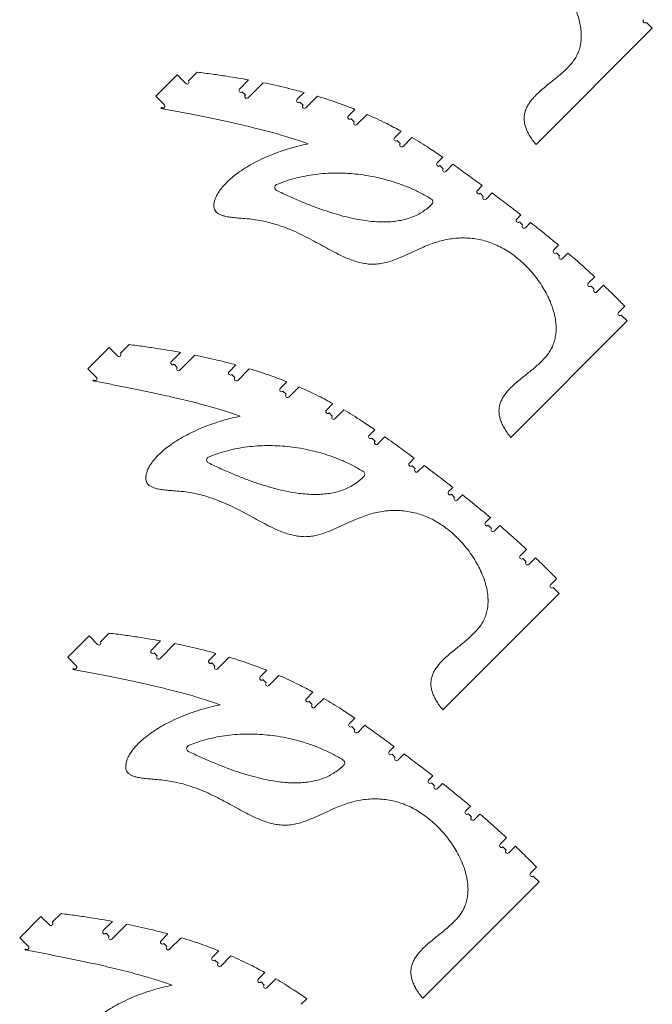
# Model space of a CAD drawing. Header units: millimetres. Extents: x -1072 to 1309, y -2665 to 2883.
# Tile 2 of 7: x -1072 to -84, y -1390 to 147. Entities that reach past the tile are written whole.
import ezdxf

# ---------------------------------------------------------------- set-up
doc = ezdxf.new("R2010")
doc.units = ezdxf.units.MM

msp = doc.modelspace()

# ---------------------------------------------------------------- linework, layer by layer
at = {"color": 7, "linetype": 'Continuous', "lineweight": 15}
for p, q in [((-83.519, 134.018), (-92.711, 143.21)), ((-83.519, 134.018), (-265.272, -47.735)), ((-794.875, 65.538), (-808.467, 51.946)), ((-859.46, 27.823), (-826.145, 61.139)), ((-812.709, 47.704), (-826.145, 61.139)), ((-728.761, 39.021), (-714.41, 53.372)), ((-691.876, 49.037), (-715.326, 25.586)), ((-719.568, 29.829), (-724.518, 34.779)), ((-638.589, 23.127), (-627.838, 33.878)), ((-859.46, 27.823), (-846.025, 14.388)), ((-629.397, 13.935), (-634.347, 18.884)), ((-606.978, 27.868), (-625.154, 9.692)), ((-850.268, 10.146), (-851.62, 8.793)), ((-558.568, -2.918), (-548.254, 7.396)), ((-549.376, -12.11), (-554.325, -7.16)), ((-529.296, -0.516), (-545.133, -16.353)), ((-486.551, -36.967), (-476.24, -26.656)), ((-477.358, -46.159), (-482.308, -41.209)), ((-459.14, -36.425), (-473.116, -50.402)), ((-419.703, -76.185), (-410.901, -67.383)), ((-410.511, -85.377), (-415.46, -80.427)), ((-395.088, -78.44), (-406.268, -89.62)), ((-356.87, -119.418), (-349.237, -111.785)), ((-347.678, -128.61), (-352.627, -123.661)), ((-333.813, -123.231), (-343.435, -132.853)), ((-295.413, -164.027), (-288.824, -157.438)), ((-286.221, -173.219), (-291.17, -168.269)), ((-273.754, -169.238), (-281.978, -177.462)), ((-237.764, -212.444), (-230.048, -204.728)), ((-228.572, -221.636), (-233.521, -216.686)), ((-215.496, -217.046), (-224.329, -225.879)), ((-183.58, -264.325), (-173.571, -254.317)), ((-174.387, -273.518), (-179.337, -268.568)), ((-159.713, -267.329), (-170.145, -277.761)), ((-136.316, -309.693), (-126.695, -300.071)), ((-122.881, -323.128), (-132.074, -313.936)), ((-122.881, -323.128), (-304.634, -504.881)), ((-965.853, -397.747), (-932.537, -364.431)), ((-919.102, -377.866), (-932.537, -364.431)), ((-901.268, -360.032), (-914.859, -373.624)), ((-835.153, -386.548), (-820.803, -372.198)), ((-798.268, -376.533), (-821.718, -399.983)), ((-965.853, -397.747), (-952.418, -411.182)), ((-825.961, -395.741), (-830.911, -390.791)), ((-744.982, -402.443), (-734.23, -391.692)), ((-713.37, -397.702), (-731.547, -415.878)), ((-735.789, -411.635), (-740.739, -406.686)), ((-956.66, -415.424), (-958.013, -416.777)), ((-664.961, -428.488), (-654.647, -418.174)), ((-635.689, -426.086), (-651.525, -441.923)), ((-655.768, -437.68), (-660.718, -432.73)), ((-592.943, -462.537), (-582.633, -452.226)), ((-583.751, -471.729), (-588.701, -466.779)), ((-565.532, -461.995), (-579.508, -475.972)), ((-526.095, -501.755), (-517.293, -492.953)), ((-516.903, -510.947), (-521.853, -505.997)), ((-501.481, -504.01), (-512.66, -515.19)), ((-463.263, -544.988), (-455.629, -537.355)), ((-454.07, -554.18), (-459.02, -549.23)), ((-440.206, -548.801), (-449.827, -558.423)), ((-401.805, -589.597), (-395.217, -583.008)), ((-392.613, -598.789), (-397.563, -593.839)), ((-380.146, -594.808), (-388.37, -603.032)), ((-344.156, -638.014), (-336.44, -630.298)), ((-334.964, -647.206), (-339.914, -642.256)), ((-321.888, -642.616), (-330.721, -651.449)), ((-289.972, -689.895), (-279.964, -679.887)), ((-280.78, -699.088), (-285.729, -694.138)), ((-266.106, -692.899), (-276.537, -703.33)), ((-242.709, -735.263), (-233.087, -725.641)), ((-229.274, -748.698), (-411.027, -930.451)), ((-229.274, -748.698), (-238.466, -739.506)), ((-997.145, -848.35), (-963.829, -815.035)), ((-950.394, -828.47), (-963.829, -815.035)), ((-932.56, -810.635), (-946.151, -824.227)), ((-866.445, -837.152), (-852.094, -822.801)), ((-829.56, -827.137), (-853.01, -850.587)), ((-857.253, -846.344), (-862.203, -841.395)), ((-776.274, -853.047), (-765.522, -842.295)), ((-997.145, -848.35), (-983.709, -861.785)), ((-767.081, -862.239), (-772.031, -857.289)), ((-744.662, -848.305), (-762.839, -866.481)), ((-987.952, -866.028), (-989.305, -867.381)), ((-696.252, -879.091), (-685.939, -868.778)), ((-687.06, -888.284), (-692.01, -883.334)), ((-666.981, -876.69), (-682.817, -892.526)), ((-624.235, -913.14), (-613.925, -902.83)), ((-615.043, -922.332), (-619.993, -917.383)), ((-596.824, -912.599), (-610.8, -926.575)), ((-557.387, -952.358), (-548.585, -943.556)), ((-548.195, -961.55), (-553.145, -956.601)), ((-532.773, -954.614), (-543.952, -965.793)), ((-494.554, -995.591), (-486.921, -987.958)), ((-471.498, -999.405), (-481.119, -1009.026)), ((-485.362, -1004.784), (-490.312, -999.834)), ((-433.097, -1040.2), (-426.509, -1033.611)), ((-423.905, -1049.393), (-428.855, -1044.443)), ((-411.438, -1045.411), (-419.662, -1053.635)), ((-375.448, -1088.617), (-367.732, -1080.901)), ((-366.256, -1097.81), (-371.206, -1092.86)), ((-353.18, -1093.219), (-362.013, -1102.052)), ((-321.264, -1140.499), (-311.256, -1130.49)), ((-312.072, -1149.691), (-317.021, -1144.741)), ((-297.397, -1143.502), (-307.829, -1153.934)), ((-274.001, -1185.867), (-264.379, -1176.245)), ((-260.566, -1199.301), (-442.319, -1381.055)), ((-260.566, -1199.301), (-269.758, -1190.109)), ((-1072.245, -1286.437), (-1038.929, -1253.121)), ((-1025.494, -1266.556), (-1038.929, -1253.121)), ((-1007.66, -1248.722), (-1021.252, -1262.314)), ((-941.546, -1275.239), (-927.195, -1260.888)), ((-904.661, -1265.223), (-928.111, -1288.674)), ((-1072.245, -1286.437), (-1058.81, -1299.872)), ((-932.353, -1284.431), (-937.303, -1279.481)), ((-851.374, -1291.133), (-840.623, -1280.382)), ((-819.763, -1286.392), (-837.939, -1304.568)), ((-1063.053, -1304.115), (-1064.405, -1305.467)), ((-842.182, -1300.326), (-847.132, -1295.376)), ((-771.353, -1317.178), (-761.039, -1306.864)), ((-762.161, -1326.37), (-767.11, -1321.421)), ((-742.081, -1314.776), (-757.918, -1330.613)), ((-699.336, -1351.227), (-689.025, -1340.916)), ((-671.925, -1350.686), (-685.901, -1364.662)), ((-690.143, -1360.419), (-695.093, -1355.469)), ((-632.488, -1390.445), (-623.686, -1381.643))]:
    msp.add_line(p, q, dxfattribs=at)
for centre, radius, start, end in [((-94.832, 145.331), 3, 135, 315), ((-810.588, 49.825), 3, 225, 45), ((-726.639, 36.9), 3, 135, 315), ((-717.447, 27.708), 3, 135, 315), ((-636.468, 21.006), 3, 135, 315), ((-848.146, 12.267), 3, 225, 45), ((-627.276, 11.813), 3, 135, 315), ((-556.447, -5.039), 3, 135, 315), ((-547.254, -14.231), 3, 135, 315), ((-484.43, -39.088), 3, 135, 315), ((-475.237, -48.28), 3, 135, 315), ((-417.582, -78.306), 3, 135, 315), ((-408.389, -87.498), 3, 135, 315), ((-668.729, -114.718), 5, 112.85267, 244.279848), ((-354.749, -121.539), 3, 135, 315), ((-431.44, -136.97), 5, 315.689068, 58.288014), ((-345.556, -130.732), 3, 135, 315), ((-293.292, -166.148), 3, 135, 315), ((-284.099, -175.34), 3, 135, 315), ((-235.643, -214.565), 3, 135, 315), ((-226.45, -223.757), 3, 135, 315), ((-181.458, -266.447), 3, 135, 315), ((-172.266, -275.639), 3, 135, 315), ((-134.195, -311.814), 3, 135, 315), ((-916.981, -375.745), 3, 225, 45), ((-833.032, -388.67), 3, 135, 315), ((-823.84, -397.862), 3, 135, 315), ((-954.539, -413.303), 3, 225, 45), ((-742.861, -404.564), 3, 135, 315), ((-733.668, -413.757), 3, 135, 315), ((-662.839, -430.609), 3, 135, 315), ((-653.647, -439.801), 3, 135, 315), ((-590.822, -464.658), 3, 135, 315), ((-581.63, -473.85), 3, 135, 315), ((-523.974, -503.876), 3, 135, 315), ((-514.782, -513.068), 3, 135, 315), ((-775.122, -540.288), 5, 112.85267, 244.279848), ((-461.141, -547.109), 3, 135, 315), ((-537.833, -562.54), 5, 315.689068, 58.288014), ((-451.949, -556.301), 3, 135, 315), ((-399.684, -591.718), 3, 135, 315), ((-390.492, -600.91), 3, 135, 315), ((-342.035, -640.135), 3, 135, 315), ((-332.843, -649.327), 3, 135, 315), ((-287.851, -692.017), 3, 135, 315), ((-278.658, -701.209), 3, 135, 315), ((-240.587, -737.384), 3, 135, 315), ((-948.273, -826.348), 3, 225, 45), ((-864.324, -839.273), 3, 135, 315), ((-855.131, -848.466), 3, 135, 315), ((-774.152, -855.168), 3, 135, 315), ((-985.831, -863.907), 3, 225, 45), ((-764.96, -864.36), 3, 135, 315), ((-694.131, -881.213), 3, 135, 315), ((-684.939, -890.405), 3, 135, 315), ((-622.114, -915.261), 3, 135, 315), ((-612.922, -924.454), 3, 135, 315), ((-555.266, -954.479), 3, 135, 315), ((-546.074, -963.672), 3, 135, 315), ((-806.413, -990.891), 5, 112.85267, 244.279848), ((-492.433, -997.713), 3, 135, 315), ((-569.125, -1013.144), 5, 315.689068, 58.288014), ((-483.241, -1006.905), 3, 135, 315), ((-430.976, -1042.321), 3, 135, 315), ((-421.784, -1051.514), 3, 135, 315), ((-373.327, -1090.739), 3, 135, 315), ((-364.135, -1099.931), 3, 135, 315), ((-319.143, -1142.62), 3, 135, 315), ((-309.95, -1151.813), 3, 135, 315), ((-271.879, -1187.988), 3, 135, 315), ((-1023.373, -1264.435), 3, 225, 45), ((-939.424, -1277.36), 3, 135, 315), ((-930.232, -1286.552), 3, 135, 315), ((-849.253, -1293.255), 3, 135, 315), ((-1060.931, -1301.993), 3, 225, 45), ((-840.061, -1302.447), 3, 135, 315), ((-769.232, -1319.299), 3, 135, 315), ((-760.039, -1328.492), 3, 135, 315), ((-697.215, -1353.348), 3, 135, 315), ((-688.022, -1362.54), 3, 135, 315)]:
    msp.add_arc(centre, radius, start, end, dxfattribs=at)
for points, knots in [([(-265.272, -47.735), (-267.29, -45.208), (-271.112, -40.421), (-275.84, -33.086), (-279.444, -26.135), (-281.953, -19.513), (-283.438, -13.203), (-283.96, -7.184), (-283.566, -1.12), (-282.15, 4.99), (-279.646, 11.089), (-276.264, 16.889), (-272.128, 22.439), (-266.834, 28.373), (-260.317, 34.632), (-252.643, 41.219), (-244.981, 47.405), (-237.583, 53.295), (-230.632, 58.937), (-223.885, 64.702), (-217.499, 70.648), (-211.627, 76.835), (-206.426, 83.326), (-202.055, 90.188), (-198.54, 97.815), (-196.021, 106.214), (-194.617, 115.345), (-194.363, 124.766), (-195.188, 134.402), (-197.022, 144.179), (-199.8, 154.026), (-203.666, 164.436), (-208.716, 175.293), (-215.011, 186.448), (-222.208, 197.262), (-230.207, 207.617), (-238.907, 217.395), (-248.231, 226.5), (-258.086, 234.805), (-268.374, 242.186), (-278.998, 248.501), (-289.881, 253.704), (-300.897, 257.788), (-311.998, 260.792), (-323.14, 262.759), (-334.351, 263.728), (-345.658, 263.717), (-357.022, 262.727), (-368.4, 260.76), (-379.678, 257.838), (-390.793, 254.011), (-402.877, 249.099), (-415.824, 243.236), (-429.59, 236.833), (-442.074, 231.391), (-453.305, 227.247), (-463.258, 224.423), (-473.074, 222.823), (-482.724, 222.525), (-492.161, 223.366), (-501.431, 225.204), (-510.589, 227.892), (-519.74, 231.324), (-529.898, 235.807), (-541.106, 241.411), (-553.459, 248.064), (-566.189, 255.086), (-579.404, 262.23), (-593.214, 269.251), (-607.724, 275.901), (-621.428, 281.292), (-634.184, 285.49), (-645.854, 288.665), (-658.032, 291.244), (-670.713, 293.134), (-682.527, 294.146), (-693.109, 294.966), (-702.084, 295.852), (-709.816, 297.05), (-716.175, 298.672), (-721.149, 300.667), (-725.048, 303.254), (-727.769, 306.463), (-729.308, 310.237), (-729.652, 314.638), (-729.007, 319.442), (-727.582, 324.439), (-725.103, 330.255), (-721.247, 336.642), (-715.952, 343.518), (-709.794, 350.205), (-702.821, 356.68), (-694.261, 363.614), (-683.968, 370.834), (-671.87, 378.158), (-658.62, 385.137), (-644.335, 391.664), (-629.158, 397.639), (-613.591, 402.838), (-597.846, 407.288), (-587.214, 409.537), (-581.934, 410.654)], [0, 0, 0, 0, 0.00936303, 0.01773122, 0.02523093, 0.03200018, 0.03818711, 0.04394697, 0.04943307, 0.05572311, 0.06201984, 0.06845841, 0.07511852, 0.08203359, 0.09146692, 0.10126509, 0.11131724, 0.11998513, 0.12865474, 0.13724411, 0.1456822, 0.15391724, 0.16192781, 0.16973558, 0.17741836, 0.1861784, 0.19504147, 0.20409932, 0.21340897, 0.22299753, 0.23286828, 0.24300565, 0.25512827, 0.26750814, 0.2800673, 0.29271953, 0.30537474, 0.31794239, 0.33043341, 0.34266503, 0.35457427, 0.36618157, 0.37755317, 0.38855401, 0.39944521, 0.41027869, 0.42110145, 0.4321533, 0.44327665, 0.45450534, 0.46585825, 0.47729823, 0.49227209, 0.50701523, 0.52127297, 0.53169996, 0.5416668, 0.55119205, 0.56042449, 0.56955484, 0.57857328, 0.58775243, 0.59716639, 0.60685967, 0.61989768, 0.63344854, 0.64749314, 0.6620036, 0.67695821, 0.69235355, 0.70821545, 0.7195788, 0.73123355, 0.74322535, 0.75561142, 0.76833808, 0.77755713, 0.78635319, 0.79445486, 0.80019368, 0.8053266, 0.80991132, 0.81359877, 0.8173435, 0.82151206, 0.82623444, 0.83131886, 0.83651672, 0.84450308, 0.85285117, 0.86161644, 0.87079988, 0.88038633, 0.89350205, 0.90717957, 0.92131896, 0.93685356, 0.95264307, 0.96853448, 0.984372, 1, 1, 1, 1]), ([(-794.875, 65.538), (-786.955, 64.528), (-771.42, 62.547), (-750.166, 59.409), (-731.262, 56.375), (-719.969, 54.363), (-714.41, 53.372)], [0, 0, 0, 0, 0.29430497, 0.57722825, 0.79185858, 1, 1, 1, 1]), ([(-691.876, 49.037), (-685.579, 47.727), (-673.211, 45.155), (-656.31, 41.225), (-641.257, 37.491), (-632.269, 35.072), (-627.838, 33.878)], [0, 0, 0, 0, 0.29314173, 0.57577492, 0.79082944, 1, 1, 1, 1]), ([(-606.978, 27.868), (-601.178, 26.073), (-589.783, 22.545), (-574.279, 17.223), (-560.5, 12.204), (-552.301, 8.984), (-548.254, 7.396)], [0, 0, 0, 0, 0.292803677, 0.575229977, 0.790379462, 1, 1, 1, 1]), ([(-621.296, -46.492), (-625.193, -45.073), (-633.337, -42.108), (-646.235, -37.911), (-660.286, -33.642), (-675.508, -29.34), (-691.894, -24.995), (-709.448, -20.609), (-727.604, -16.317), (-746.296, -12.108), (-765.462, -7.98), (-785.609, -3.817), (-806.737, 0.378), (-828.844, 4.615), (-843.922, 7.381), (-851.62, 8.793)], [0, 0, 0, 0, 0.05246612, 0.10964426, 0.17156794, 0.23826337, 0.30975138, 0.38604912, 0.46717048, 0.54577922, 0.62845859, 0.71521509, 0.80605425, 0.9009812, 1, 1, 1, 1]), ([(-529.296, -0.516), (-524.069, -2.843), (-513.765, -7.429), (-499.792, -14.235), (-487.33, -20.617), (-479.913, -24.656), (-476.24, -26.656)], [0, 0, 0, 0, 0.29011111, 0.57181844, 0.78794021, 1, 1, 1, 1]), ([(-459.14, -36.425), (-454.472, -39.227), (-445.208, -44.787), (-429.088, -55.054), (-417.776, -62.722), (-410.901, -67.383)], [0, 0, 0, 0, 0.28485367, 0.56537766, 1, 1, 1, 1]), ([(-304.634, -504.881), (-306.652, -502.353), (-310.474, -497.567), (-315.203, -490.231), (-318.807, -483.281), (-321.316, -476.659), (-322.801, -470.349), (-323.322, -464.33), (-322.929, -458.265), (-321.513, -452.156), (-319.009, -446.057), (-315.626, -440.257), (-311.491, -434.707), (-306.196, -428.773), (-299.679, -422.514), (-292.006, -415.927), (-284.344, -409.741), (-276.946, -403.85), (-269.994, -398.209), (-263.248, -392.444), (-256.861, -386.498), (-250.989, -380.311), (-245.789, -373.82), (-241.418, -366.958), (-237.903, -359.331), (-235.384, -350.932), (-233.98, -341.8), (-233.726, -332.38), (-234.551, -322.744), (-236.385, -312.967), (-239.163, -303.12), (-243.029, -292.71), (-248.078, -281.853), (-254.373, -270.698), (-261.571, -259.884), (-269.57, -249.528), (-278.269, -239.751), (-287.594, -230.646), (-297.449, -222.341), (-307.737, -214.96), (-318.361, -208.644), (-329.244, -203.441), (-340.26, -199.358), (-351.361, -196.353), (-362.503, -194.386), (-373.713, -193.418), (-385.021, -193.428), (-396.385, -194.418), (-407.763, -196.386), (-419.041, -199.307), (-430.156, -203.135), (-442.24, -208.047), (-455.187, -213.91), (-468.952, -220.313), (-481.436, -225.755), (-492.668, -229.899), (-502.621, -232.723), (-512.436, -234.323), (-522.087, -234.621), (-531.524, -233.78), (-540.794, -231.942), (-549.951, -229.254), (-559.102, -225.822), (-569.26, -221.339), (-580.469, -215.735), (-592.821, -209.082), (-605.551, -202.06), (-618.767, -194.916), (-632.577, -187.895), (-647.087, -181.245), (-660.79, -175.854), (-673.547, -171.656), (-685.217, -168.481), (-697.395, -165.902), (-710.075, -164.012), (-721.889, -163), (-732.471, -162.18), (-741.447, -161.294), (-749.179, -160.096), (-755.538, -158.474), (-760.511, -156.478), (-764.411, -153.892), (-767.132, -150.682), (-768.671, -146.909), (-769.014, -142.508), (-768.37, -137.704), (-766.945, -132.707), (-764.465, -126.891), (-760.609, -120.504), (-755.314, -113.628), (-749.157, -106.941), (-742.184, -100.466), (-733.624, -93.532), (-723.331, -86.312), (-711.233, -78.988), (-697.982, -72.009), (-683.698, -65.482), (-668.521, -59.507), (-652.954, -54.307), (-637.208, -49.858), (-626.577, -47.609), (-621.296, -46.492)], [0, 0, 0, 0, 0.00936303, 0.01773122, 0.02523093, 0.03200008, 0.03818712, 0.04394686, 0.04943308, 0.05572312, 0.06201985, 0.06845832, 0.07511852, 0.08203359, 0.09146692, 0.10126509, 0.11131717, 0.11998509, 0.12865474, 0.13724411, 0.14568213, 0.15391725, 0.16192782, 0.16973559, 0.17741838, 0.18617841, 0.19504148, 0.20409934, 0.21340887, 0.22299754, 0.23286829, 0.24300556, 0.25512818, 0.26750814, 0.28006721, 0.29271953, 0.30537475, 0.31794232, 0.33043333, 0.34266502, 0.35457426, 0.36618156, 0.37755314, 0.388554, 0.39944519, 0.41027867, 0.42110143, 0.43215328, 0.4432766, 0.45450532, 0.46585825, 0.47729822, 0.4922721, 0.50701525, 0.52127296, 0.53169998, 0.54166681, 0.55119204, 0.56042449, 0.56955484, 0.57857329, 0.58775241, 0.5971664, 0.60685967, 0.6198977, 0.63344855, 0.64749314, 0.66200362, 0.67695819, 0.69235352, 0.70821545, 0.71957881, 0.73123354, 0.74322536, 0.75561141, 0.76833807, 0.77755712, 0.7863532, 0.79445486, 0.80019369, 0.80532662, 0.80991127, 0.81359881, 0.81734348, 0.8215121, 0.82623448, 0.83131884, 0.83651666, 0.84450306, 0.85285115, 0.86161647, 0.8707999, 0.88038635, 0.89350204, 0.90717959, 0.92131895, 0.93685356, 0.95264309, 0.96853448, 0.98437201, 1, 1, 1, 1]), ([(-670.671, -110.11), (-665.873, -108.211), (-656.245, -104.401), (-641.272, -100.017), (-625.96, -96.558), (-610.343, -94.099), (-594.605, -92.6), (-578.822, -92.028), (-563.071, -92.34), (-547.33, -93.513), (-530.684, -95.654), (-513.244, -98.932), (-495.166, -103.523), (-477.555, -109.201), (-460.551, -115.961), (-444.213, -123.661), (-433.918, -129.715), (-428.812, -132.717)], [0, 0, 0, 0, 0.06152019, 0.12345929, 0.18584701, 0.24867408, 0.31189785, 0.37431139, 0.43695273, 0.49971818, 0.56249206, 0.63705775, 0.71124222, 0.78482764, 0.85760502, 0.92938327, 1, 1, 1, 1]), ([(-395.088, -78.44), (-386.518, -84.597), (-371.169, -95.622), (-355.956, -106.834), (-349.237, -111.785)], [0, 0, 0, 0, 0.55837604, 1, 1, 1, 1]), ([(-427.863, -140.463), (-430.137, -142.652), (-434.677, -147.021), (-442.366, -152.585), (-450.64, -157.361), (-459.563, -161.282), (-469.111, -164.367), (-479.082, -166.569), (-489.439, -167.951), (-500.161, -168.568), (-511.44, -168.447), (-523.277, -167.589), (-536.192, -165.927), (-550.228, -163.359), (-565.422, -159.79), (-581.313, -155.306), (-597.901, -149.906), (-615.189, -143.592), (-633.173, -136.355), (-651.87, -128.233), (-664.454, -122.274), (-670.899, -119.223)], [0, 0, 0, 0, 0.03656381, 0.07298488, 0.10970637, 0.1471619, 0.18576002, 0.22587428, 0.26538628, 0.30678761, 0.35029154, 0.39608181, 0.44431631, 0.50119908, 0.56145324, 0.62521263, 0.69259034, 0.76368227, 0.83856965, 0.91732229, 1, 1, 1, 1]), ([(-333.813, -123.231), (-325.389, -129.544), (-310.313, -140.841), (-295.403, -152.357), (-288.824, -157.438)], [0, 0, 0, 0, 0.55875292, 1, 1, 1, 1]), ([(-273.754, -169.238), (-265.532, -175.774), (-250.842, -187.454), (-236.405, -199.447), (-230.048, -204.728)], [0, 0, 0, 0, 0.5596417, 1, 1, 1, 1]), ([(-215.496, -217.046), (-207.568, -223.899), (-193.421, -236.129), (-179.633, -248.763), (-173.571, -254.317)], [0, 0, 0, 0, 0.56035541, 1, 1, 1, 1]), ([(-159.713, -267.329), (-153.452, -273.358), (-142.286, -284.112), (-131.453, -295.2), (-126.695, -300.071)], [0, 0, 0, 0, 0.5607082, 1, 1, 1, 1]), ([(-901.268, -360.032), (-893.347, -361.042), (-877.812, -363.023), (-856.558, -366.161), (-837.654, -369.195), (-826.362, -371.207), (-820.803, -372.198)], [0, 0, 0, 0, 0.29430514, 0.57722837, 0.79185861, 1, 1, 1, 1]), ([(-798.268, -376.533), (-791.971, -377.843), (-779.603, -380.415), (-762.702, -384.345), (-747.649, -388.078), (-738.662, -390.498), (-734.23, -391.692)], [0, 0, 0, 0, 0.29314136, 0.57577453, 0.79082904, 1, 1, 1, 1]), ([(-713.37, -397.702), (-707.57, -399.497), (-696.175, -403.025), (-680.672, -408.347), (-666.892, -413.366), (-658.693, -416.586), (-654.647, -418.174)], [0, 0, 0, 0, 0.29280389, 0.57523035, 0.79037987, 1, 1, 1, 1]), ([(-727.689, -472.062), (-731.586, -470.643), (-739.73, -467.678), (-752.627, -463.481), (-766.679, -459.212), (-781.9, -454.91), (-798.287, -450.565), (-815.841, -446.18), (-833.996, -441.886), (-852.689, -437.678), (-871.855, -433.55), (-892.002, -429.387), (-913.13, -425.192), (-935.237, -420.955), (-950.315, -418.189), (-958.013, -416.777)], [0, 0, 0, 0, 0.05246595, 0.10964426, 0.17156797, 0.23826325, 0.30975141, 0.386049, 0.46717049, 0.54577929, 0.62845862, 0.71521502, 0.80605432, 0.90098119, 1, 1, 1, 1]), ([(-635.689, -426.086), (-630.461, -428.413), (-620.158, -432.999), (-606.185, -439.805), (-593.722, -446.187), (-586.306, -450.226), (-582.633, -452.226)], [0, 0, 0, 0, 0.29011123, 0.57181857, 0.78794116, 1, 1, 1, 1]), ([(-411.027, -930.451), (-413.045, -927.923), (-416.867, -923.137), (-421.595, -915.801), (-425.199, -908.851), (-427.708, -902.229), (-429.193, -895.919), (-429.715, -889.9), (-429.321, -883.835), (-427.906, -877.726), (-425.401, -871.627), (-422.019, -865.827), (-417.883, -860.276), (-412.589, -854.343), (-406.072, -848.084), (-398.398, -841.497), (-390.737, -835.31), (-383.338, -829.42), (-376.387, -823.779), (-369.641, -818.014), (-363.254, -812.068), (-357.382, -805.881), (-352.181, -799.39), (-347.811, -792.528), (-344.295, -784.901), (-341.776, -776.502), (-340.372, -767.37), (-340.118, -757.95), (-340.943, -748.314), (-342.778, -738.537), (-345.555, -728.69), (-349.421, -718.28), (-354.471, -707.423), (-360.766, -696.268), (-367.963, -685.454), (-375.962, -675.098), (-384.662, -665.321), (-393.987, -656.216), (-403.841, -647.91), (-414.13, -640.53), (-424.753, -634.214), (-435.636, -629.011), (-446.652, -624.928), (-457.753, -621.923), (-468.895, -619.956), (-480.106, -618.988), (-491.413, -618.998), (-502.777, -619.988), (-514.155, -621.956), (-525.433, -624.878), (-536.549, -628.705), (-548.632, -633.617), (-561.579, -639.479), (-575.345, -645.883), (-587.829, -651.325), (-599.06, -655.468), (-609.014, -658.293), (-618.829, -659.893), (-628.479, -660.191), (-637.916, -659.35), (-647.186, -657.512), (-656.344, -654.824), (-665.495, -651.392), (-675.653, -646.908), (-686.862, -641.305), (-699.214, -634.652), (-711.944, -627.63), (-725.16, -620.486), (-738.969, -613.465), (-753.48, -606.815), (-767.183, -601.424), (-779.939, -597.226), (-791.609, -594.051), (-803.787, -591.472), (-816.468, -589.581), (-828.282, -588.57), (-838.864, -587.75), (-847.839, -586.864), (-855.571, -585.666), (-861.931, -584.044), (-866.904, -582.048), (-870.803, -579.462), (-873.524, -576.252), (-875.064, -572.479), (-875.407, -568.078), (-874.762, -563.274), (-873.337, -558.277), (-870.858, -552.461), (-867.002, -546.073), (-861.707, -539.198), (-855.549, -532.511), (-848.577, -526.036), (-840.016, -519.102), (-829.723, -511.882), (-817.625, -504.558), (-804.375, -497.579), (-790.09, -491.052), (-774.913, -485.077), (-759.347, -479.877), (-743.601, -475.428), (-732.969, -473.179), (-727.689, -472.062)], [0, 0, 0, 0, 0.00936313, 0.01773122, 0.02523103, 0.03200007, 0.03818722, 0.04394685, 0.04943306, 0.05572321, 0.06201994, 0.0684583, 0.07511861, 0.0820336, 0.091467, 0.1012651, 0.11131733, 0.11998515, 0.12865475, 0.1372442, 0.14568213, 0.15391723, 0.16192782, 0.16973569, 0.17741847, 0.18617851, 0.19504146, 0.20409931, 0.21340907, 0.22299752, 0.23286827, 0.24300565, 0.25512826, 0.26750814, 0.28006728, 0.29271951, 0.30537475, 0.31794238, 0.33043339, 0.34266504, 0.35457428, 0.36618155, 0.3775532, 0.38855401, 0.39944523, 0.41027868, 0.42110146, 0.43215331, 0.44327664, 0.45450535, 0.46585823, 0.47729826, 0.49227209, 0.50701524, 0.52127294, 0.53169996, 0.5416668, 0.55119205, 0.56042449, 0.56955484, 0.57857329, 0.58775244, 0.59716643, 0.6068597, 0.61989768, 0.63344859, 0.64749313, 0.6620036, 0.67695822, 0.69235355, 0.70821544, 0.7195788, 0.73123355, 0.74322535, 0.75561142, 0.76833808, 0.77755714, 0.7863532, 0.79445487, 0.80019367, 0.80532665, 0.80991129, 0.81359875, 0.81734353, 0.82151203, 0.82623441, 0.83131888, 0.83651669, 0.8445031, 0.85285119, 0.86161642, 0.87079985, 0.88038631, 0.89350206, 0.90717956, 0.92131896, 0.93685357, 0.95264306, 0.96853448, 0.98437199, 1, 1, 1, 1]), ([(-565.532, -461.995), (-560.865, -464.797), (-551.601, -470.357), (-535.481, -480.623), (-524.168, -488.292), (-517.293, -492.953)], [0, 0, 0, 0, 0.284854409, 0.565377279, 1, 1, 1, 1]), ([(-501.481, -504.01), (-492.911, -510.167), (-477.562, -521.193), (-462.348, -532.404), (-455.629, -537.355)], [0, 0, 0, 0, 0.558376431, 1, 1, 1, 1]), ([(-777.063, -535.68), (-772.266, -533.781), (-762.637, -529.971), (-747.665, -525.587), (-732.352, -522.128), (-716.735, -519.669), (-700.997, -518.17), (-685.214, -517.598), (-669.463, -517.91), (-653.723, -519.083), (-637.076, -521.224), (-619.636, -524.502), (-601.559, -529.093), (-583.947, -534.771), (-566.944, -541.531), (-550.606, -549.231), (-540.31, -555.284), (-535.205, -558.286)], [0, 0, 0, 0, 0.0615202, 0.1234593, 0.18584704, 0.2486741, 0.31189793, 0.37431147, 0.4369528, 0.49971827, 0.56249219, 0.63705792, 0.71124234, 0.78482779, 0.85760504, 0.92938326, 1, 1, 1, 1]), ([(-534.255, -566.033), (-536.53, -568.222), (-541.07, -572.591), (-548.759, -578.155), (-557.033, -582.93), (-565.955, -586.851), (-575.504, -589.937), (-585.474, -592.139), (-595.831, -593.521), (-606.553, -594.138), (-617.832, -594.017), (-629.669, -593.159), (-642.584, -591.497), (-656.62, -588.929), (-671.814, -585.36), (-687.705, -580.875), (-704.294, -575.475), (-721.582, -569.162), (-739.565, -561.925), (-758.262, -553.803), (-770.846, -547.844), (-777.291, -544.793)], [0, 0, 0, 0, 0.0365639, 0.07298465, 0.10970614, 0.1471617, 0.18575983, 0.22587416, 0.26538611, 0.30678744, 0.35029137, 0.39608171, 0.44431619, 0.50119887, 0.56145305, 0.62521258, 0.6925903, 0.76368208, 0.83856944, 0.91732209, 1, 1, 1, 1]), ([(-440.206, -548.801), (-431.782, -555.114), (-416.706, -566.411), (-401.796, -577.927), (-395.217, -583.008)], [0, 0, 0, 0, 0.55875348, 1, 1, 1, 1]), ([(-380.146, -594.808), (-371.925, -601.344), (-357.234, -613.024), (-342.798, -625.017), (-336.44, -630.298)], [0, 0, 0, 0, 0.559640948, 1, 1, 1, 1]), ([(-321.888, -642.616), (-313.961, -649.469), (-299.813, -661.699), (-286.026, -674.333), (-279.964, -679.887)], [0, 0, 0, 0, 0.5603548, 1, 1, 1, 1]), ([(-266.106, -692.899), (-259.845, -698.928), (-248.678, -709.681), (-237.846, -720.77), (-233.087, -725.641)], [0, 0, 0, 0, 0.56070693, 1, 1, 1, 1]), ([(-932.56, -810.635), (-924.639, -811.645), (-909.104, -813.627), (-887.85, -816.764), (-868.946, -819.798), (-857.654, -821.81), (-852.094, -822.801)], [0, 0, 0, 0, 0.29430503, 0.57722828, 0.79185857, 1, 1, 1, 1]), ([(-829.56, -827.137), (-823.263, -828.446), (-810.895, -831.018), (-793.994, -834.948), (-778.941, -838.682), (-769.954, -841.102), (-765.522, -842.295)], [0, 0, 0, 0, 0.29314154, 0.57577424, 0.79082962, 1, 1, 1, 1]), ([(-744.662, -848.305), (-738.862, -850.101), (-727.467, -853.629), (-711.964, -858.95), (-698.184, -863.97), (-689.985, -867.189), (-685.939, -868.778)], [0, 0, 0, 0, 0.292804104, 0.575230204, 0.790379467, 1, 1, 1, 1]), ([(-758.981, -922.666), (-762.878, -921.247), (-771.021, -918.281), (-783.919, -914.085), (-797.971, -909.815), (-813.192, -905.514), (-829.579, -901.168), (-847.133, -896.783), (-865.288, -892.49), (-883.981, -888.282), (-903.147, -884.153), (-923.294, -879.99), (-944.422, -875.796), (-966.529, -871.558), (-981.607, -868.793), (-989.305, -867.381)], [0, 0, 0, 0, 0.05246613, 0.10964427, 0.1715681, 0.23826329, 0.30975129, 0.38604915, 0.46717039, 0.54577913, 0.62845862, 0.71521511, 0.80605431, 0.90098119, 1, 1, 1, 1]), ([(-666.981, -876.69), (-661.753, -879.016), (-651.45, -883.603), (-637.477, -890.408), (-625.014, -896.79), (-617.598, -900.829), (-613.925, -902.83)], [0, 0, 0, 0, 0.29011066, 0.5718191, 0.78794093, 1, 1, 1, 1]), ([(-442.319, -1381.055), (-444.337, -1378.527), (-448.159, -1373.74), (-452.887, -1366.405), (-456.491, -1359.455), (-459, -1352.833), (-460.485, -1346.522), (-461.007, -1340.503), (-460.613, -1334.439), (-459.198, -1328.329), (-456.693, -1322.23), (-453.311, -1316.43), (-449.175, -1310.88), (-443.881, -1304.947), (-437.364, -1298.688), (-429.69, -1292.1), (-422.029, -1285.914), (-414.63, -1280.024), (-407.679, -1274.383), (-400.932, -1268.618), (-394.546, -1262.671), (-388.674, -1256.484), (-383.473, -1249.994), (-379.103, -1243.132), (-375.587, -1235.504), (-373.068, -1227.105), (-371.664, -1217.974), (-371.41, -1208.553), (-372.235, -1198.918), (-374.07, -1189.14), (-376.847, -1179.294), (-380.713, -1168.883), (-385.763, -1158.026), (-392.058, -1146.872), (-399.255, -1136.057), (-407.254, -1125.702), (-415.954, -1115.924), (-425.279, -1106.819), (-435.133, -1098.514), (-445.422, -1091.133), (-456.045, -1084.818), (-466.928, -1079.615), (-477.944, -1075.531), (-489.045, -1072.527), (-500.187, -1070.56), (-511.398, -1069.591), (-522.705, -1069.602), (-534.069, -1070.592), (-545.447, -1072.559), (-556.725, -1075.481), (-567.841, -1079.308), (-579.924, -1084.221), (-592.871, -1090.083), (-606.637, -1096.487), (-619.121, -1101.929), (-630.352, -1106.072), (-640.306, -1108.896), (-650.121, -1110.496), (-659.771, -1110.794), (-669.208, -1109.953), (-678.478, -1108.115), (-687.636, -1105.427), (-696.787, -1101.995), (-706.945, -1097.512), (-718.153, -1091.909), (-730.506, -1085.255), (-743.236, -1078.234), (-756.451, -1071.089), (-770.261, -1064.069), (-784.771, -1057.419), (-798.475, -1052.027), (-811.231, -1047.829), (-822.901, -1044.654), (-835.079, -1042.075), (-847.76, -1040.185), (-859.574, -1039.174), (-870.156, -1038.354), (-879.131, -1037.467), (-886.863, -1036.269), (-893.223, -1034.647), (-898.196, -1032.652), (-902.095, -1030.065), (-904.816, -1026.856), (-906.356, -1023.083), (-906.699, -1018.681), (-906.054, -1013.877), (-904.629, -1008.881), (-902.15, -1003.064), (-898.294, -996.677), (-892.999, -989.801), (-886.841, -983.114), (-879.868, -976.639), (-871.308, -969.705), (-861.015, -962.486), (-848.917, -955.162), (-835.667, -948.182), (-821.382, -941.655), (-806.205, -935.68), (-790.638, -930.481), (-774.893, -926.032), (-764.261, -923.783), (-758.981, -922.666)], [0, 0, 0, 0, 0.00936313, 0.01773122, 0.02523103, 0.03200028, 0.03818721, 0.04394684, 0.04943305, 0.0557232, 0.06201993, 0.0684583, 0.07511859, 0.08203358, 0.091467, 0.1012651, 0.11131732, 0.11998514, 0.12865474, 0.13724419, 0.1456821, 0.15391722, 0.16192781, 0.16973567, 0.17741846, 0.1861785, 0.19504145, 0.2040993, 0.21340906, 0.22299751, 0.23286826, 0.24300574, 0.25512836, 0.26750822, 0.28006727, 0.2927195, 0.30537483, 0.31794248, 0.33043346, 0.34266504, 0.35457435, 0.36618163, 0.37755326, 0.38855406, 0.39944526, 0.41027873, 0.42110149, 0.43215334, 0.44327669, 0.4545054, 0.46585824, 0.47729831, 0.49227214, 0.50701529, 0.52127304, 0.53170003, 0.54166683, 0.5511921, 0.56042453, 0.56955488, 0.57857333, 0.58775245, 0.5971664, 0.60685972, 0.6198977, 0.63344854, 0.6474932, 0.66200367, 0.67695819, 0.69235361, 0.70821546, 0.71957882, 0.73123357, 0.74322537, 0.75561142, 0.76833811, 0.77755714, 0.78635322, 0.79445488, 0.80019369, 0.80532665, 0.80991137, 0.81359873, 0.81734362, 0.82151212, 0.82623439, 0.83131886, 0.83651667, 0.84450318, 0.85285118, 0.86161649, 0.87079993, 0.88038638, 0.893502, 0.90717955, 0.92131896, 0.93685353, 0.95264309, 0.96853444, 0.98437201, 1, 1, 1, 1]), ([(-596.824, -912.599), (-592.157, -915.4), (-582.893, -920.96), (-566.773, -931.227), (-555.46, -938.896), (-548.585, -943.556)], [0, 0, 0, 0, 0.284853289, 0.565377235, 1, 1, 1, 1]), ([(-808.355, -986.284), (-803.558, -984.385), (-793.929, -980.574), (-778.957, -976.191), (-763.644, -972.731), (-748.027, -970.272), (-732.289, -968.774), (-716.506, -968.202), (-700.755, -968.514), (-685.015, -969.687), (-668.368, -971.827), (-650.928, -975.105), (-632.851, -979.697), (-615.239, -985.374), (-598.236, -992.134), (-581.897, -999.834), (-571.602, -1005.888), (-566.497, -1008.89)], [0, 0, 0, 0, 0.06152035, 0.1234593, 0.18584713, 0.24867415, 0.31189788, 0.37431143, 0.43695273, 0.49971825, 0.56249203, 0.63705772, 0.71124225, 0.78482754, 0.85760509, 0.92938331, 1, 1, 1, 1]), ([(-532.773, -954.614), (-524.202, -960.77), (-508.854, -971.796), (-493.64, -983.007), (-486.921, -987.958)], [0, 0, 0, 0, 0.558374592, 1, 1, 1, 1]), ([(-565.547, -1016.636), (-567.822, -1018.825), (-572.362, -1023.195), (-580.051, -1028.759), (-588.325, -1033.534), (-597.247, -1037.455), (-606.796, -1040.54), (-616.766, -1042.742), (-627.123, -1044.124), (-637.845, -1044.741), (-649.124, -1044.62), (-660.961, -1043.762), (-673.876, -1042.101), (-687.912, -1039.532), (-703.106, -1035.963), (-718.997, -1031.479), (-735.586, -1026.079), (-752.874, -1019.765), (-770.857, -1012.529), (-789.554, -1004.406), (-802.138, -998.448), (-808.583, -995.396)], [0, 0, 0, 0, 0.036563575, 0.0729846, 0.109706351, 0.147161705, 0.18575969, 0.225874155, 0.265386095, 0.306787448, 0.350291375, 0.396081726, 0.444316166, 0.501198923, 0.561453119, 0.625212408, 0.692590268, 0.763682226, 0.838569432, 0.917322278, 1, 1, 1, 1]), ([(-471.498, -999.405), (-463.074, -1005.717), (-447.998, -1017.015), (-433.088, -1028.53), (-426.509, -1033.611)], [0, 0, 0, 0, 0.55875241, 1, 1, 1, 1]), ([(-411.438, -1045.411), (-403.217, -1051.948), (-388.526, -1063.628), (-374.09, -1075.62), (-367.732, -1080.901)], [0, 0, 0, 0, 0.55964211, 1, 1, 1, 1]), ([(-353.18, -1093.219), (-345.253, -1100.072), (-331.105, -1112.303), (-317.317, -1124.936), (-311.256, -1130.49)], [0, 0, 0, 0, 0.56035582, 1, 1, 1, 1]), ([(-297.397, -1143.502), (-291.137, -1149.532), (-279.97, -1160.285), (-269.138, -1171.374), (-264.379, -1176.245)], [0, 0, 0, 0, 0.56070899, 1, 1, 1, 1]), ([(-1007.66, -1248.722), (-999.74, -1249.732), (-984.205, -1251.713), (-962.951, -1254.851), (-944.047, -1257.885), (-932.754, -1259.897), (-927.195, -1260.888)], [0, 0, 0, 0, 0.29430515, 0.57722835, 0.7918586, 1, 1, 1, 1]), ([(-904.661, -1265.223), (-898.364, -1266.533), (-885.996, -1269.105), (-869.095, -1273.035), (-854.042, -1276.769), (-845.054, -1279.189), (-840.623, -1280.382)], [0, 0, 0, 0, 0.29314149, 0.57577425, 0.79082861, 1, 1, 1, 1]), ([(-819.763, -1286.392), (-813.963, -1288.188), (-802.568, -1291.716), (-787.064, -1297.037), (-773.285, -1302.057), (-765.086, -1305.276), (-761.039, -1306.864)], [0, 0, 0, 0, 0.29280457, 0.57523107, 0.79038059, 1, 1, 1, 1]), ([(-834.081, -1360.752), (-837.978, -1359.333), (-846.122, -1356.368), (-859.02, -1352.171), (-873.071, -1347.902), (-888.293, -1343.601), (-904.679, -1339.255), (-922.233, -1334.87), (-940.389, -1330.577), (-959.081, -1326.368), (-978.247, -1322.24), (-998.394, -1318.077), (-1019.522, -1313.883), (-1041.629, -1309.645), (-1056.707, -1306.879), (-1064.405, -1305.467)], [0, 0, 0, 0, 0.05246607, 0.10964424, 0.17156809, 0.23826321, 0.30975146, 0.38604907, 0.46717031, 0.54577932, 0.62845853, 0.71521501, 0.8060542, 0.90098108, 1, 1, 1, 1]), ([(-742.081, -1314.776), (-736.854, -1317.103), (-726.55, -1321.69), (-712.577, -1328.495), (-700.115, -1334.877), (-692.698, -1338.916), (-689.025, -1340.916)], [0, 0, 0, 0, 0.29011181, 0.571818, 0.78794133, 1, 1, 1, 1]), ([(-671.925, -1350.686), (-667.257, -1353.487), (-657.993, -1359.047), (-641.873, -1369.314), (-630.561, -1376.982), (-623.686, -1381.643)], [0, 0, 0, 0, 0.2848533, 0.5653773, 1, 1, 1, 1]), ([(-517.419, -1819.141), (-519.437, -1816.614), (-523.259, -1811.827), (-527.988, -1804.492), (-531.592, -1797.541), (-534.101, -1790.919), (-535.586, -1784.609), (-536.107, -1778.59), (-535.714, -1772.525), (-534.298, -1766.416), (-531.794, -1760.317), (-528.411, -1754.517), (-524.275, -1748.967), (-518.981, -1743.033), (-512.464, -1736.774), (-504.791, -1730.187), (-497.129, -1724.001), (-489.731, -1718.111), (-482.779, -1712.469), (-476.033, -1706.704), (-469.646, -1700.758), (-463.774, -1694.571), (-458.574, -1688.08), (-454.203, -1681.218), (-450.688, -1673.591), (-448.169, -1665.192), (-446.765, -1656.06), (-446.511, -1646.64), (-447.336, -1637.005), (-449.17, -1627.227), (-451.948, -1617.38), (-455.814, -1606.97), (-460.863, -1596.113), (-467.158, -1584.958), (-474.356, -1574.144), (-482.355, -1563.789), (-491.054, -1554.011), (-500.379, -1544.906), (-510.233, -1536.601), (-520.522, -1529.22), (-531.146, -1522.904), (-542.029, -1517.701), (-553.045, -1513.618), (-564.146, -1510.614), (-575.288, -1508.646), (-586.498, -1507.678), (-597.805, -1507.689), (-609.17, -1508.678), (-620.548, -1510.646), (-631.826, -1513.568), (-642.941, -1517.395), (-655.025, -1522.307), (-667.972, -1528.17), (-681.737, -1534.573), (-694.221, -1540.015), (-705.453, -1544.159), (-715.406, -1546.983), (-725.221, -1548.583), (-734.872, -1548.881), (-744.308, -1548.04), (-753.579, -1546.202), (-762.736, -1543.514), (-771.887, -1540.082), (-782.045, -1535.599), (-793.254, -1529.996), (-805.606, -1523.342), (-818.336, -1516.32), (-831.552, -1509.176), (-845.362, -1502.155), (-859.872, -1495.505), (-873.575, -1490.114), (-886.332, -1485.916), (-898.002, -1482.741), (-910.18, -1480.162), (-922.86, -1478.271), (-934.674, -1477.26), (-945.256, -1476.44), (-954.232, -1475.554), (-961.964, -1474.356), (-968.323, -1472.734), (-973.296, -1470.739), (-977.196, -1468.152), (-979.917, -1464.943), (-981.456, -1461.169), (-981.799, -1456.768), (-981.155, -1451.964), (-979.73, -1446.967), (-977.25, -1441.151), (-973.394, -1434.764), (-968.099, -1427.888), (-961.942, -1421.201), (-954.969, -1414.726), (-946.409, -1407.792), (-936.116, -1400.572), (-924.018, -1393.248), (-910.767, -1386.269), (-896.483, -1379.742), (-881.306, -1373.767), (-865.739, -1368.567), (-849.993, -1364.118), (-839.362, -1361.869), (-834.081, -1360.752)], [0, 0, 0, 0, 0.00936313, 0.01773122, 0.02523103, 0.03200028, 0.03818722, 0.04394707, 0.04943306, 0.0557232, 0.06201994, 0.0684585, 0.07511862, 0.08203378, 0.09146702, 0.10126527, 0.11131735, 0.11998517, 0.12865492, 0.13724421, 0.14568229, 0.15391724, 0.161928, 0.16973567, 0.17741846, 0.18617849, 0.19504167, 0.2040993, 0.21340906, 0.2229975, 0.23286825, 0.24300574, 0.25512836, 0.26750822, 0.28006728, 0.2927195, 0.30537482, 0.31794247, 0.33043347, 0.34266503, 0.35457433, 0.36618162, 0.37755325, 0.38855405, 0.39944526, 0.41027872, 0.42110149, 0.43215333, 0.44327668, 0.45450539, 0.46585823, 0.4772983, 0.49227213, 0.50701528, 0.52127303, 0.53170001, 0.54166681, 0.55119208, 0.56042452, 0.56955486, 0.57857331, 0.58775243, 0.59716647, 0.60685969, 0.61989767, 0.63344863, 0.64749317, 0.66200364, 0.67695826, 0.69235359, 0.70821544, 0.71957879, 0.73123356, 0.74322534, 0.75561143, 0.76833809, 0.77755715, 0.7863532, 0.79445485, 0.80019366, 0.80532662, 0.80991134, 0.81359871, 0.8173436, 0.8215121, 0.82623438, 0.83131884, 0.83651666, 0.84450316, 0.85285115, 0.86161647, 0.87079991, 0.88038635, 0.89350211, 0.90717954, 0.92131895, 0.9368536, 0.95264309, 0.96853451, 0.98437202, 1, 1, 1, 1])]:
    msp.add_open_spline(points, degree=3, knots=knots, dxfattribs=at)

doc.saveas('drawing.dxf')
